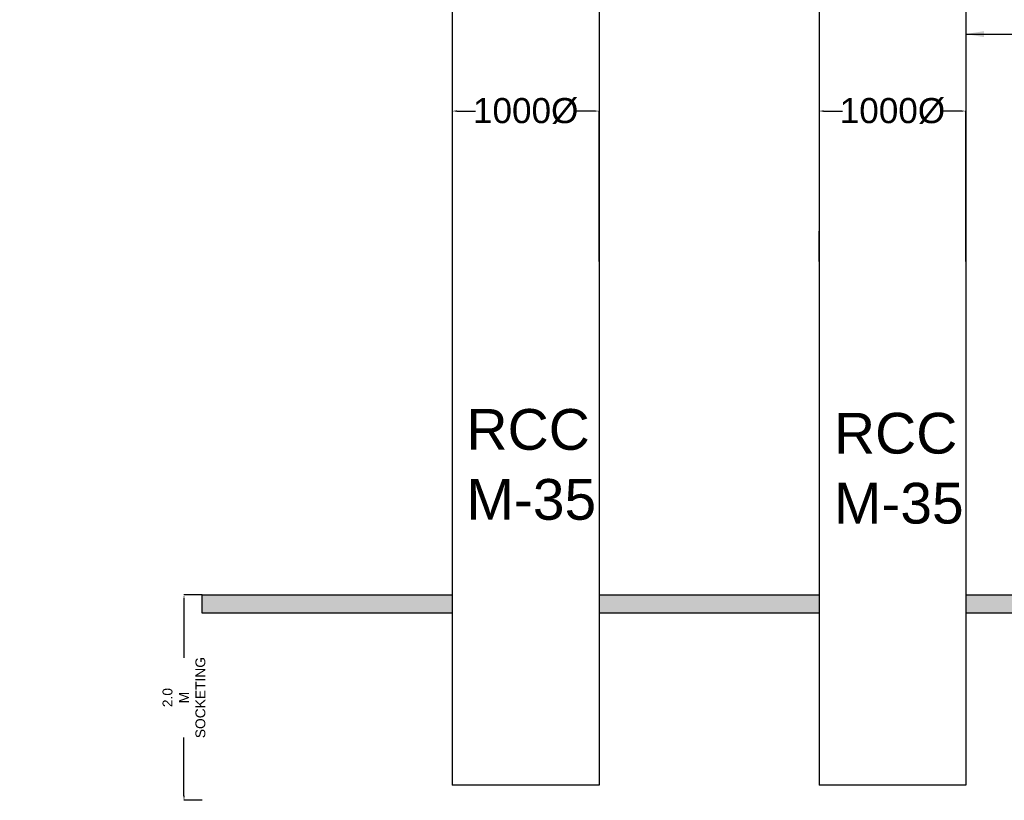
# Model space of a CAD drawing. Extents: x 589750 to 1723939, y 312647 to 923764.
# Tile 7 of 17: x 1058123 to 1167833, y 508202 to 595220. Entities that reach past the tile are written whole.
import ezdxf

# ---------------------------------------------------------------- set-up
doc = ezdxf.new("R2010")
doc.units = ezdxf.units.MI
doc.header["$MEASUREMENT"] = 0
doc.layers.add('TEXT', color=3, linetype='Continuous')
doc.styles.add('ARIAL', font='arial.ttf')
doc.styles.get("Standard").update_dxf_attribs({"font": 'arial.ttf', "height": 500})
doc.dimstyles.new('bASANT jAIN  NMM', dxfattribs={"dimscale": 0.507, "dimtxt": 500, "dimasz": 1000, "dimexe": 50, "dimexo": 25, "dimgap": 0.09, "dimtad": 0, "dimtih": 1, "dimtoh": 1, "dimdec": 0, "dimzin": 0, "dimdsep": 46, "dimtxsty": 'Standard', "dimcen": 0.09, "dimclrd": 256, "dimclre": 256, "dimadec": 0, "dimazin": 0, "dimtfac": 1, "dimtdec": 0, "dimtix": 1, "dimtofl": 0, "dimtmove": 0, "dimatfit": 0, "dimfxl": 300, "dimtolj": 1, "dimtzin": 0, "dimlwd": -1, "dimlwe": -1, "dimarcsym": 0})
doc.dimstyles.get("Standard").update_dxf_attribs({"dimscale": 0.507, "dimtxt": 500, "dimasz": 1000, "dimexe": 50, "dimexo": 25, "dimgap": 0.09, "dimtad": 0, "dimtoh": 1, "dimdec": 0, "dimzin": 0, "dimdsep": 46, "dimtxsty": 'Standard', "dimcen": 0.09, "dimclrd": 256, "dimclre": 256, "dimadec": 0, "dimazin": 0, "dimtfac": 1, "dimtdec": 0, "dimtix": 1, "dimtofl": 0, "dimtmove": 0, "dimatfit": 0, "dimfxl": 50, "dimtolj": 1, "dimtzin": 0, "dimlwd": -1, "dimlwe": -1, "dimarcsym": 0})

# ---------------------------------------------------------------- blocks, each defined once
blk = doc.blocks.new('*D108')
at = {"ltscale": 0.5, "transparency": 16777216}
for p, q in [((1106326, 585047), (1106326, 585060)), ((1106833, 585034), (1108919, 585034)), ((1122167, 585034), (1120081, 585034)), ((1122674, 568277), (1122674, 585060))]:
    blk.add_line(p, q, dxfattribs=at)
for points in [[(1106833, 585119), (1106833, 584950), (1106326, 585034)], [(1122167, 585119), (1122167, 584950), (1122674, 585034)]]:
    blk.add_solid(points, dxfattribs=at)
at = {"layer": 'Defpoints', "color": 0, "ltscale": 0.5, "transparency": 16777216}
for p in [(1106326, 585034), (1122674, 585034), (1122674, 568265)]:
    blk.add_point(p, dxfattribs=at)
at = {"color": 0, "ltscale": 0.5, "transparency": 16777216, "insert": (1114500, 585034), "char_height": 500, "attachment_point": 5}
blk.add_mtext('\\A1;{\\H5.6x;1000%%C}', dxfattribs=at)
blk = doc.blocks.new('*D109')
at = {"ltscale": 0.5, "transparency": 16777216}
for p, q in [((1147196, 585047), (1147196, 585060)), ((1147703, 585034), (1149789, 585034)), ((1163037, 585034), (1160951, 585034)), ((1163544, 568277), (1163544, 585060))]:
    blk.add_line(p, q, dxfattribs=at)
for points in [[(1147703, 585119), (1147703, 584950), (1147196, 585034)], [(1163037, 585119), (1163037, 584950), (1163544, 585034)]]:
    blk.add_solid(points, dxfattribs=at)
at = {"layer": 'Defpoints', "color": 0, "ltscale": 0.5, "transparency": 16777216}
for p in [(1147196, 585034), (1163544, 585034), (1163544, 568265)]:
    blk.add_point(p, dxfattribs=at)
at = {"color": 0, "ltscale": 0.5, "transparency": 16777216, "insert": (1155370, 585034), "char_height": 500, "attachment_point": 5}
blk.add_mtext('\\A1;{\\H5.6x;1000%%C}', dxfattribs=at)
blk = doc.blocks.new('*D148')
at = {"ltscale": 10, "transparency": 16777216}
for p, q in [((1078448, 531105), (1076406, 531105)), ((1076431, 530598), (1076431, 524097)), ((1076431, 508710), (1076431, 515211)), ((1078448, 508203), (1076406, 508203))]:
    blk.add_line(p, q, dxfattribs=at)
for points in [[(1076347, 530598), (1076516, 530598), (1076431, 531105)], [(1076347, 508710), (1076516, 508710), (1076431, 508203)]]:
    blk.add_solid(points, dxfattribs=at)
at = {"layer": 'Defpoints', "color": 0, "ltscale": 10, "transparency": 16777216}
for p in [(1078460, 531105), (1076431, 508203), (1078460, 508203)]:
    blk.add_point(p, dxfattribs=at)
at = {"color": 0, "ltscale": 10, "transparency": 16777216, "insert": (1076431, 519654), "char_height": 500, "width": 1573.21, "attachment_point": 5, "rotation": 90}
blk.add_mtext('\\A1;{\\H2.2x;2.0 M SOCKETING}', dxfattribs=at)

msp = doc.modelspace()

# ---------------------------------------------------------------- hatches: boundary and pattern name
at = {"ltscale": 10, "true_color": 0xf8d731}
h = msp.add_hatch(color=40, dxfattribs=at)
h.dxf.hatch_style = 1
h.paths.add_polyline_path([(1106326.3, 531105), (1078460.5, 531105), (1078460.5, 529078), (1106326.3, 529078)])
h.paths.add_polyline_path([(1147195.9, 531105), (1122674.1, 531105), (1122674.1, 529078), (1147195.9, 529078)])
h.paths.add_polyline_path([(1188238.5, 531105), (1163543.7, 531105), (1163543.7, 529078), (1188238.5, 529078)])
h.paths.add_polyline_path([(767893.2, 593777), (749921.5, 593777), (749921.5, 592284), (767893.2, 592284)])
h.paths.add_polyline_path([(823382.7, 593777), (775393.1, 593777), (775393.1, 592284), (823382.7, 592284)])
h.paths.add_polyline_path([(843845.5, 593777), (830882.5, 593777), (830882.5, 592284), (843845.5, 592284)])

# ---------------------------------------------------------------- linework, layer by layer
at = {"color": 0, "ltscale": 0.5}
for p, q in [((1106326.3, 630992.7), (1106326.3, 530327.2)), ((1122674.1, 630992.7), (1122674.1, 545197.2)), ((1147195.9, 630992.7), (1147195.9, 530327.2)), ((1163543.7, 630992.7), (1163543.7, 544771)), ((1147195.9, 568264.7), (1147195.9, 571650.1)), ((1106326.3, 559303.7), (1106326.3, 530327.2)), ((1122674.1, 559303.7), (1122674.1, 545197.2)), ((1147195.9, 559303.7), (1147195.9, 530327.2)), ((1163543.7, 559303.7), (1163543.7, 544771)), ((1106326.3, 549420), (1106326.3, 509892.4)), ((1122674.1, 549420), (1122674.1, 509892.4)), ((1147195.9, 549420), (1147195.9, 509892.4)), ((1163543.7, 549420), (1163543.7, 509892.4)), ((1122674.1, 509892.4), (1106326.3, 509892.4)), ((1163543.7, 509892.4), (1147195.9, 509892.4))]:
    msp.add_line(p, q, dxfattribs=at)
at = {"color": 14, "ltscale": 10}
for points in [[(1106326.3, 529078), (1078460.5, 529078), (1078460.5, 531105), (1106326.3, 531105)], [(1122674.1, 531105), (1147195.9, 531105)], [(1163543.7, 531105), (1188238.5, 531105), (1188238.5, 529078), (1163543.7, 529078)], [(1147195.9, 529078), (1122674.1, 529078)]]:
    msp.add_lwpolyline(points, dxfattribs=at)

# ---------------------------------------------------------------- texts
at = {"layer": 'TEXT', "color": 0, "ltscale": 0.5, "style": 'ARIAL'}
for s, p in [('RCC', (1107905.3, 547277.5)), ('RCC', (1148853.5, 546851.3)), ('M-35', (1107905.3, 539477.7)), ('M-35', (1148853.5, 539051.5))]:
    msp.add_text(s, height=4541.06, dxfattribs=at).set_placement(p)

# ---------------------------------------------------------------- dimensions: what is measured, and where the dimension line sits
at = {"color": 0, "ltscale": 0.5}
dim = msp.add_linear_dim(base=(1122674.1, 585034.2), p1=(1106326.3, 585034.2), p2=(1122674.1, 568264.7), text='{\\H5.6x;1000%%C}', dimstyle='bASANT jAIN  NMM', override={"dimtxt": 1000}, dxfattribs=at)
dim.commit()
dim.dimension.update_dxf_attribs({"geometry": '*D108', "text_midpoint": (1114500.2, 585034.2)})
dim = msp.add_linear_dim(base=(1163543.7, 585034.2), p1=(1147195.9, 585034.2), p2=(1163543.7, 568264.7), text='{\\H5.6x;1000%%C}', dimstyle='bASANT jAIN  NMM', dxfattribs=at)
dim.commit()
dim.dimension.update_dxf_attribs({"geometry": '*D109', "text_midpoint": (1155369.8, 585034.2)})
at = {"color": 14, "ltscale": 10}
dim = msp.add_linear_dim(base=(1076431, 508202.5), p1=(1078460.5, 531105), p2=(1078460.5, 508202.5), angle=90, text='{\\H2.2x;2.0 M SOCKETING}', dimstyle='Standard', override={"dimfxl": 0.18}, dxfattribs=at)
dim.commit()
dim.dimension.update_dxf_attribs({"geometry": '*D148', "text_midpoint": (1076431, 519653.7)})

# ---------------------------------------------------------------- leaders
at = {"color": 0, "ltscale": 0.5}
msp.add_leader([(1163543.7, 593613.4), (1236840.8, 593613.4)], dimstyle='bASANT jAIN  NMM', override={"dimasz": 4000, "dimfxl": 0.18}, dxfattribs=at)

doc.saveas('drawing.dxf')
